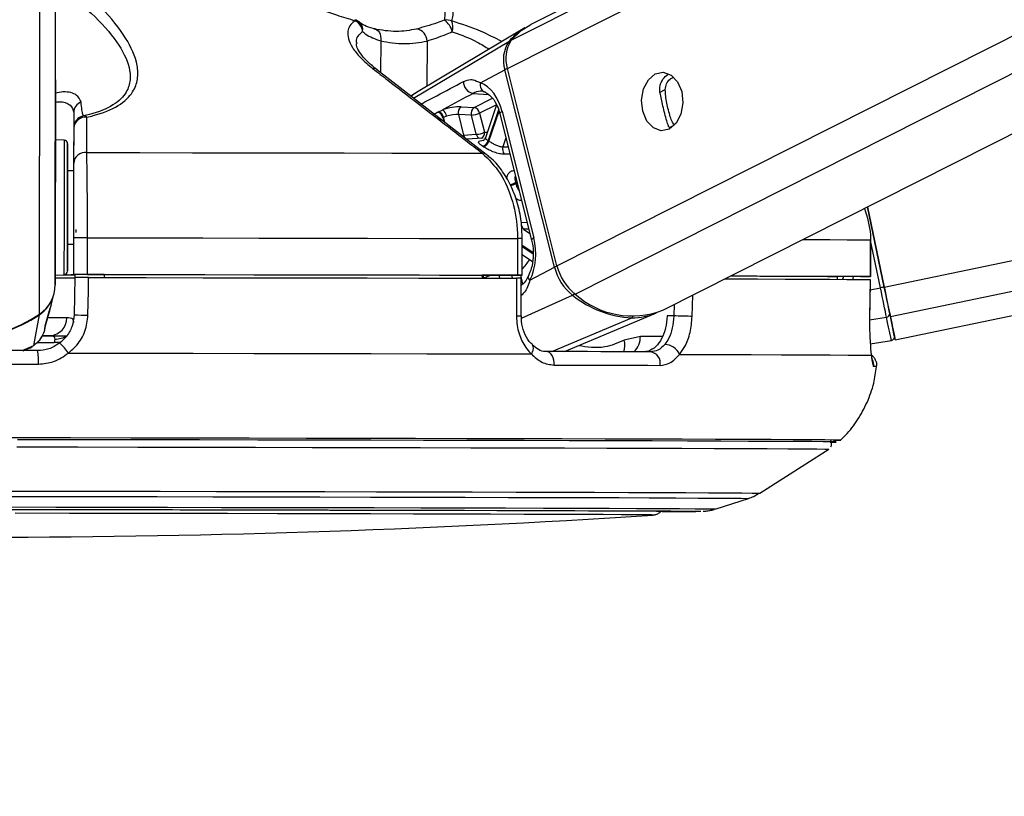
# Model space of a CAD drawing. Header units: millimetres. Extents: x 20 to 22981, y 40 to 19992.
# Tile 9 of 158: x 4059 to 4220, y 6363 to 6490. Entities that reach past the tile are written whole.
import ezdxf

# ---------------------------------------------------------------- set-up
doc = ezdxf.new("R2010")
doc.units = ezdxf.units.MM
doc.header["$LTSCALE"] = 2
doc.layers.add('COMPONENT_GEOMETRY', color=7, linetype='Continuous')
doc.styles.add('SLDTEXTSTYLE0', font='TXT', dxfattribs={"width": 0.75})
doc.dimstyles.new('SLDDIMSTYLE0', dxfattribs={"dimtxt": 100, "dimasz": 6.604, "dimexe": 0, "dimexo": 0.0625, "dimgap": 25, "dimtad": 0, "dimtih": 1, "dimtoh": 1, "dimdec": 0, "dimrnd": 1e-09, "dimzin": 12, "dimdsep": 46, "dimtxsty": 'SLDTEXTSTYLE0', "dimsah": 1, "dimcen": 0.09, "dimadec": 0, "dimazin": 3, "dimtfac": 1, "dimtdec": 0, "dimtofl": 0, "dimtmove": 0, "dimatfit": 3, "dimfxl": 1, "dimfrac": 2, "dimtolj": 1, "dimtzin": 12, "dimarcsym": 0})

# ---------------------------------------------------------------- blocks, each defined once
blk = doc.blocks.new('_D_4')
at = {"layer": 'COMPONENT_GEOMETRY', "color": 7}
for p, q in [((6638.52, 7959.49), (995.17, 7959.49)), ((1001.52, 7959.49), (1001.52, 5203.33)), ((801.45, 5183.02), (770.98, 5183.02)), ((770.98, 5183.02), (770.98, 5024.27)), ((1201.59, 5183.02), (1232.06, 5183.02)), ((1232.06, 5183.02), (1232.06, 5024.27)), ((770.98, 5024.27), (801.45, 5024.27)), ((1232.06, 5024.27), (1201.59, 5024.27)), ((1001.52, 2118.49), (1001.52, 4874.65)), ((6578.75, 2118.49), (995.17, 2118.49))]:
    blk.add_line(p, q, dxfattribs=at)
for points in [[(1001.52, 7959.49), (1000.51, 7952.89), (1002.54, 7952.89)], [(1001.52, 2118.49), (1002.54, 2125.1), (1000.51, 2125.1)]]:
    blk.add_solid(points, dxfattribs=at)
at = {"layer": 'COMPONENT_GEOMETRY', "color": 7, "char_height": 100, "attachment_point": 1, "style": 'SLDTEXTSTYLE0'}
for s, insert in [('9\'6.98"', (801.45, 5153.18)), ('2921mm', (728.74, 5003.56))]:
    blk.add_mtext(s, dxfattribs=dict(at, insert=insert))

msp = doc.modelspace()

# ---------------------------------------------------------------- linework, layer by layer
at = {"color": 8, "linetype": 'Continuous', "lineweight": 25}
for p, q in [((4139.02, 6481.98), (4397.52, 6612.47)), ((4139.67, 6486.62), (4388.99, 6612.47)), ((4147.15, 6449.63), (4469.73, 6612.47)), ((4150.13, 6444.99), (4481.91, 6612.47)), ((4200.79, 6446.15), (5001.51, 6612.47)), ((4201.8, 6441.33), (5025.73, 6612.47)), ((4064.91, 6446.52), (4065.12, 6602.96)), ((4062.33, 6441.7), (4062.52, 6587.81)), ((4118.26, 6486.5), (4118.25, 6481.28)), ((4123.64, 6477.1), (4139.27, 6486.38)), ((4125.85, 6486.48), (4125.84, 6479.07)), ((4163.98, 6478.06), (4164.91, 6478.54)), ((4124.42, 6478.21), (4123.22, 6477.42)), ((4133.4, 6477.9), (4135.92, 6477.72)), ((4133.58, 6475.6), (4136.58, 6477.12)), ((4137.23, 6476.05), (4134.48, 6474.66)), ((4137.58, 6475.2), (4135.89, 6470.17)), ((4127.79, 6473.73), (4127.58, 6473.75)), ((4128.44, 6473.9), (4128.6, 6473.25)), ((4128.77, 6473.11), (4128.56, 6473.96)), ((4136.01, 6470.09), (4137.65, 6474.99)), ((4165.61, 6472.3), (4166.38, 6472.69)), ((4138.79, 6470.6), (4138.3, 6469.14)), ((4138.3, 6469.14), (4139.16, 6469.15)), ((4140.6, 6463.4), (4140.36, 6463.28)), ((4140.41, 6463.1), (4140.65, 6463.23)), ((4141.31, 6456.74), (4142.27, 6456.77)), ((4142.55, 6455.66), (4141.69, 6455.63)), ((4141.69, 6455.63), (4142.73, 6454.93)), ((4141.46, 6452.78), (4143.23, 6451.6)), ((4143.22, 6451.81), (4141.47, 6452.99)), ((4200.18, 6446.02), (4198.56, 6453.81)), ((4137.62, 6448.09), (4137.74, 6447.6)), ((4139.86, 6447.59), (4139.74, 6448.09)), ((4141.16, 6448.09), (4141.52, 6446.63)), ((4194.12, 6447.88), (4193.93, 6447.41)), ((4198.49, 6445.67), (4200.18, 6446.02)), ((4141.34, 6441.03), (4149.72, 6444.81)), ((4169.31, 6441.34), (4169.4, 6444.84)), ((4166.35, 6443.3), (4166.31, 6441.41)), ((4198.4, 6440.77), (4201.17, 6441.23)), ((4146.31, 6435.57), (4159.41, 6441.11)), ((4164.44, 6438.07), (4160.82, 6438.07)), ((4059.48, 6435.74), (4061.38, 6436.57)), ((4060.71, 6436.21), (4061.38, 6436.57)), ((4061.96, 6437.04), (4064.76, 6437.04)), ((4193.68, 6421.05), (4193.67, 6421.05))]:
    msp.add_line(p, q, dxfattribs=at)
at = {"color": 7, "linetype": 'Continuous', "lineweight": 25}
for p, q in [((4387.09, 6612.47), (4142.88, 6489.2)), ((4164.5, 6442.36), (4501.49, 6612.47)), ((4202.59, 6437.49), (5045, 6612.47)), ((4064.95, 6480.13), (4065.12, 6602.96)), ((4141.89, 6488.63), (4124.42, 6478.22)), ((4135.53, 6467.87), (4117.59, 6481.79)), ((4134.6, 6479.62), (4138.62, 6481.77)), ((4146.75, 6449.42), (4138.62, 6481.77)), ((4147.15, 6449.63), (4139.02, 6481.98)), ((4064.95, 6480.13), (4064.91, 6446.52)), ((4127.72, 6474.9), (4128.42, 6475.21)), ((4131.43, 6475.7), (4133.58, 6475.6)), ((4137.24, 6476.04), (4135.41, 6470.61)), ((4067.94, 6474.75), (4067.93, 6465.2)), ((4129.05, 6474.15), (4128.56, 6473.96)), ((4131, 6474.42), (4131.85, 6471.04)), ((4133.15, 6474.32), (4131, 6474.42)), ((4133.93, 6471.2), (4133.15, 6474.32)), ((4134.48, 6474.66), (4135.27, 6471.53)), ((4137.8, 6474.56), (4143, 6453.85)), ((4138.16, 6474.93), (4143.37, 6454.21)), ((4067.94, 6472.25), (4067.93, 6466.46)), ((4066.37, 6470.23), (4064.94, 6470.31)), ((4131.85, 6471.04), (4133.93, 6471.2)), ((4135.05, 6470.58), (4132.3, 6470.38)), ((4067.93, 6465.2), (4066.93, 6465.2)), ((4067.93, 6465.2), (4067.93, 6465.2)), ((4200.79, 6446.15), (4198.06, 6459.31)), ((4198.06, 6459.31), (4200.79, 6446.15)), ((4067.92, 6454.23), (4067.91, 6448.23)), ((4070.18, 6448.23), (4070.19, 6454.23)), ((4140.68, 6454.09), (4140.67, 6448.09)), ((4141.46, 6448.09), (4141.47, 6454.09)), ((4066.92, 6453.2), (4067.92, 6453.2)), ((4198.54, 6453.88), (4198.53, 6447.88)), ((4198.56, 6453.88), (4198.54, 6453.88)), ((4198.55, 6447.88), (4198.56, 6453.88)), ((4141.46, 6451.47), (4143.14, 6450.34)), ((4142.73, 6447.27), (4146.75, 6449.42)), ((4064.91, 6448.1), (4066.34, 6448.17)), ((4067.91, 6448.21), (4067.91, 6448.23)), ((4072.91, 6448.2), (4067.91, 6448.21)), ((4067.91, 6448.21), (4067.91, 6448.19)), ((4067.91, 6448.21), (4067.91, 6448.18)), ((4067.91, 6448.19), (4068.13, 6448.19)), ((4067.91, 6448.18), (4067.91, 6448.19)), ((4068.12, 6447.73), (4068, 6441.62)), ((4068.13, 6448.21), (4068.12, 6447.71)), ((4072.91, 6448.21), (4072.91, 6447.72)), ((4134.88, 6448.1), (4134.87, 6447.6)), ((4140.87, 6448.09), (4134.88, 6448.09)), ((4141.29, 6441.45), (4141.29, 6447.59)), ((4193.07, 6447.89), (4193.06, 6447.42)), ((4196.55, 6447.88), (4193.07, 6447.88)), ((4198.42, 6441.21), (4198.52, 6447.38)), ((4198.49, 6447.38), (4198.5, 6447.38)), ((4064.24, 6443.26), (4064.68, 6444.93)), ((4064.24, 6443.26), (4064.05, 6442.57)), ((4061.38, 6436.57), (4062.31, 6441.6)), ((4063.28, 6439.77), (4064.07, 6442.68)), ((4141.29, 6441.45), (4141.29, 6441.45)), ((4148.37, 6435.57), (4163.45, 6441.9)), ((4166.31, 6441.41), (4165.21, 6441.41)), ((4198.4, 6441.21), (4198.42, 6441.21)), ((4063.23, 6439.59), (4063.29, 6439.77)), ((4063.31, 6439.84), (4063.33, 6439.89)), ((4064.09, 6438.18), (4062.72, 6438.18)), ((4063.15, 6439.11), (4063.24, 6439.49)), ((4160.82, 6438.07), (4158.19, 6437.43)), ((4060.74, 6436.15), (4061.12, 6436.43)), ((4064.83, 6437.63), (4064.76, 6437.04)), ((4143.12, 6436.65), (4143.09, 6436.67)), ((4198.51, 6436.87), (4201.96, 6437.4)), ((4059.67, 6435.72), (4060.72, 6436.19)), ((4180.4, 6412.37), (4191.71, 6419.58)), ((4173.23, 6409.78), (4178.56, 6411.5))]:
    msp.add_line(p, q, dxfattribs=at)
at = {"color": 8, "linetype": 'Continuous', "lineweight": 25, "flags": 128}
for points in [[(4114.03, 6489.98), (4114.04, 6489.97), (4114.06, 6489.95), (4114.07, 6489.91), (4114.07, 6489.87), (4114.07, 6489.81)], [(4138.16, 6474.93), (4138, 6474.83), (4137.88, 6474.74), (4137.81, 6474.65), (4137.8, 6474.58), (4137.8, 6474.56)], [(4066.37, 6470.23), (4066.37, 6470.22), (4066.37, 6469.69), (4066.37, 6468.44), (4066.37, 6466.57), (4066.36, 6464.19), (4066.36, 6461.47)], [(4135.27, 6471.53), (4135.6, 6471.57), (4135.74, 6471.58)], [(4066.36, 6461.47), (4066.35, 6458.6), (4066.35, 6455.77), (4066.35, 6453.18), (4066.34, 6450.99), (4066.34, 6449.37), (4066.34, 6448.41), (4066.34, 6448.17)], [(4143.37, 6454.21), (4143.21, 6454.11), (4143.09, 6454.02), (4143.02, 6453.93), (4143, 6453.86), (4143, 6453.85)], [(4187.45, 6453.95), (4188.5, 6453.94), (4191.9, 6453.93), (4194.72, 6453.91), (4196.93, 6453.9), (4198.54, 6453.88)], [(4142.73, 6447.27), (4142.59, 6447.45), (4142.5, 6447.63), (4142.45, 6447.79), (4142.46, 6447.94), (4142.48, 6448.01)], [(4062.29, 6441.68), (4062.31, 6441.63), (4062.31, 6441.6)], [(4066.79, 6441.12), (4065.91, 6441.12), (4064.81, 6441.12), (4063.68, 6441.12)], [(4065.85, 6437.14), (4065.37, 6437.05), (4064.76, 6437.04)], [(4142.96, 6435.19), (4143.13, 6435.51), (4143.24, 6435.83), (4143.29, 6436.12), (4143.27, 6436.37), (4143.18, 6436.57), (4143.12, 6436.65)], [(4053.48, 6412.71), (4063.11, 6412.7), (4072.66, 6412.69), (4082.09, 6412.67), (4091.34, 6412.65), (4100.37, 6412.64), (4109.12, 6412.62), (4117.55, 6412.6), (4125.61, 6412.58), (4133.25, 6412.57), (4140.44, 6412.55), (4147.14, 6412.53), (4153.3, 6412.51), (4158.9, 6412.49), (4163.9, 6412.48), (4168.28, 6412.46), (4172.01, 6412.44), (4175.08, 6412.42), (4177.46, 6412.41), (4179.14, 6412.39), (4180.12, 6412.38), (4180.4, 6412.37)], [(4053.43, 6411.84), (4062.92, 6411.83), (4072.34, 6411.82), (4081.64, 6411.8), (4090.76, 6411.78), (4099.66, 6411.77), (4108.29, 6411.75), (4116.6, 6411.73), (4124.54, 6411.72), (4132.08, 6411.7), (4139.17, 6411.68), (4145.77, 6411.66), (4151.84, 6411.64), (4157.36, 6411.63), (4162.29, 6411.61), (4166.61, 6411.59), (4170.29, 6411.57), (4173.31, 6411.56), (4175.66, 6411.54), (4177.32, 6411.53), (4178.29, 6411.51), (4178.56, 6411.5)], [(4055.69, 6410.1), (4065, 6410.09), (4074.21, 6410.07), (4083.29, 6410.06), (4092.18, 6410.04), (4100.82, 6410.03), (4109.17, 6410.01), (4117.18, 6409.99), (4124.81, 6409.98), (4132, 6409.96), (4138.73, 6409.94), (4144.95, 6409.92), (4150.62, 6409.9), (4155.72, 6409.89), (4160.2, 6409.87), (4164.06, 6409.85), (4167.26, 6409.84), (4169.79, 6409.82), (4171.64, 6409.81), (4172.78, 6409.79), (4173.22, 6409.78), (4173.23, 6409.78)], [(4170.75, 6409.39), (4170.74, 6409.39), (4170.71, 6409.39)]]:
    msp.add_lwpolyline(points, dxfattribs=at)
at = {"color": 7, "linetype": 'Continuous', "lineweight": 25, "flags": 128}
for points in [[(4117.16, 6488.47), (4117.42, 6488.44), (4117.65, 6488.33), (4117.87, 6488.14), (4118.04, 6487.9), (4118.17, 6487.6), (4118.25, 6487.26), (4118.28, 6486.89), (4118.26, 6486.5)], [(4139.67, 6486.62), (4141.29, 6488.19), (4142.88, 6489.2)], [(4163.27, 6481.09), (4164.58, 6481.37), (4165.87, 6480.91), (4166.93, 6479.79), (4167.61, 6478.19), (4167.8, 6476.33), (4167.47, 6474.52), (4166.68, 6473.01), (4165.54, 6472.05), (4164.23, 6471.78), (4162.95, 6472.23), (4161.89, 6473.35), (4161.21, 6474.96), (4161.02, 6476.81), (4161.34, 6478.63), (4162.13, 6480.13), (4163.27, 6481.09)], [(4064.94, 6474.61), (4064.94, 6474.63), (4064.94, 6473.94), (4064.94, 6472.63), (4064.94, 6470.91), (4064.94, 6469.03), (4064.93, 6467.29), (4064.93, 6465.96), (4064.93, 6465.22), (4064.93, 6465.2), (4064.93, 6465.9), (4064.93, 6467.21), (4064.94, 6468.93), (4064.94, 6470.8), (4064.94, 6472.54), (4064.94, 6473.88), (4064.94, 6474.61)], [(4127.6, 6474.83), (4127.63, 6474.85), (4127.72, 6474.9)], [(4128.56, 6473.96), (4128.47, 6473.91), (4128.44, 6473.9)], [(4066.93, 6461.35), (4066.93, 6463.92), (4066.93, 6466.17), (4066.94, 6467.94), (4066.94, 6469.12), (4066.94, 6469.62), (4066.94, 6469.41), (4066.94, 6468.51), (4066.93, 6466.97), (4066.93, 6465.2)], [(4070.07, 6468.21), (4078.8, 6468.2), (4087.42, 6468.18), (4095.89, 6468.17), (4104.18, 6468.15), (4112.26, 6468.14), (4120.09, 6468.12), (4127.65, 6468.11), (4134.91, 6468.09)], [(4066.93, 6465.2), (4066.93, 6465.53), (4066.93, 6465.8), (4066.93, 6465.35), (4066.93, 6464.24), (4066.93, 6462.59), (4066.93, 6460.56)], [(4066.92, 6453.2), (4066.91, 6452.24), (4066.91, 6450.47), (4066.91, 6449.29), (4066.91, 6448.79), (4066.91, 6449), (4066.91, 6449.9), (4066.91, 6451.44), (4066.92, 6453.5), (4066.92, 6455.96), (4066.92, 6458.64), (4066.93, 6461.35)], [(4066.93, 6460.56), (4066.92, 6458.39), (4066.92, 6456.31), (4066.92, 6454.54), (4066.92, 6453.28), (4066.91, 6452.65), (4066.92, 6452.74), (4066.92, 6453.2)], [(4068.27, 6455.61), (4068.27, 6455.61), (4068.27, 6455.6), (4068.27, 6455.57), (4068.26, 6455.52), (4068.26, 6455.46), (4068.26, 6455.39), (4068.26, 6455.31), (4068.26, 6455.22), (4068.26, 6455.12)], [(4070.19, 6454.23), (4079.69, 6454.21), (4089.08, 6454.2), (4098.3, 6454.18), (4107.32, 6454.16), (4116.1, 6454.15), (4124.61, 6454.13), (4132.82, 6454.11), (4140.68, 6454.09)], [(4066.21, 6448.17), (4067.61, 6448.17), (4068.13, 6448.17)], [(4070.18, 6448.23), (4079.69, 6448.21), (4089.07, 6448.2), (4098.29, 6448.18), (4107.31, 6448.16), (4116.1, 6448.15), (4124.61, 6448.13), (4132.81, 6448.11), (4140.67, 6448.09)], [(4070.27, 6441.55), (4070.35, 6445.55), (4070.39, 6447.73)], [(4070.39, 6447.73), (4079.84, 6447.71), (4089.17, 6447.69), (4098.34, 6447.68), (4107.31, 6447.66), (4116.05, 6447.65), (4124.51, 6447.63), (4132.67, 6447.61), (4140.5, 6447.59)], [(4072.91, 6448.21), (4081.22, 6448.2), (4089.42, 6448.19), (4097.49, 6448.17), (4105.4, 6448.16), (4113.12, 6448.14), (4120.62, 6448.13), (4127.88, 6448.11), (4134.88, 6448.1)], [(4140.5, 6447.59), (4140.5, 6443.59), (4140.5, 6441.42)], [(4140.67, 6448.09), (4140.98, 6448.09), (4141.22, 6448.09), (4141.38, 6448.09), (4141.45, 6448.09), (4141.44, 6448.09), (4141.33, 6448.09), (4141.14, 6448.09), (4140.87, 6448.09)], [(4175.63, 6447.98), (4176.5, 6447.98), (4180.41, 6447.96), (4183.87, 6447.95), (4186.88, 6447.93), (4189.42, 6447.92), (4191.49, 6447.9), (4193.07, 6447.89)], [(4175.65, 6447.99), (4179.99, 6447.98), (4184.52, 6447.96), (4188.49, 6447.94), (4191.89, 6447.93), (4194.71, 6447.91), (4196.92, 6447.9), (4198.53, 6447.88)], [(4198.53, 6447.88), (4198.55, 6447.88), (4198.47, 6447.88), (4198.3, 6447.88), (4198.06, 6447.88), (4197.75, 6447.88), (4197.38, 6447.88), (4196.97, 6447.88), (4196.55, 6447.88)], [(4174.67, 6447.5), (4175.01, 6447.5), (4180.04, 6447.48), (4184.54, 6447.46), (4188.49, 6447.44), (4191.87, 6447.43), (4194.68, 6447.41), (4196.89, 6447.4), (4198.5, 6447.38)], [(4198.5, 6447.38), (4198.44, 6443.38), (4198.4, 6441.21)], [(4201.17, 6441.23), (4201.08, 6441.66), (4200.98, 6442.16), (4200.86, 6442.72), (4200.74, 6443.32), (4200.61, 6443.96), (4200.47, 6444.63), (4200.32, 6445.32), (4200.18, 6446.02)], [(4201.8, 6441.33), (4201.71, 6441.77), (4201.6, 6442.27), (4201.49, 6442.83), (4201.36, 6443.43), (4201.23, 6444.08), (4201.09, 6444.75), (4200.94, 6445.45), (4200.79, 6446.15)], [(4200.79, 6446.15), (4200.93, 6445.52), (4201.05, 6444.9), (4201.18, 6444.3), (4201.3, 6443.72), (4201.41, 6443.18), (4201.52, 6442.68), (4201.61, 6442.23), (4201.69, 6441.84)], [(4169.31, 6441.34), (4169.02, 6441.35), (4168.67, 6441.36), (4168.28, 6441.37), (4167.86, 6441.38), (4167.43, 6441.39), (4167.02, 6441.4), (4166.64, 6441.41), (4166.31, 6441.41)], [(4201.96, 6437.4), (4201.95, 6437.46), (4201.91, 6437.65), (4201.85, 6437.95), (4201.76, 6438.38), (4201.65, 6438.92), (4201.51, 6439.58), (4201.35, 6440.35), (4201.17, 6441.23)], [(4201.69, 6441.84), (4201.87, 6440.99), (4202.02, 6440.24), (4202.15, 6439.6), (4202.26, 6439.07), (4202.35, 6438.65), (4202.41, 6438.35), (4202.45, 6438.17), (4202.46, 6438.11)], [(4202.46, 6438.1), (4202.54, 6437.73), (4202.59, 6437.49), (4202.54, 6437.74), (4202.39, 6438.48), (4202.14, 6439.68), (4201.8, 6441.33)], [(4062.83, 6438.17), (4064.87, 6438.17), (4066.86, 6438.17)], [(4062, 6435.73), (4058.97, 6435.74), (4055.95, 6435.74), (4052.92, 6435.75), (4049.89, 6435.75), (4046.86, 6435.76), (4043.84, 6435.76), (4040.81, 6435.76), (4037.79, 6435.77)], [(4067.07, 6435.33), (4077.35, 6435.31), (4087.5, 6435.3), (4097.47, 6435.28), (4107.21, 6435.26), (4116.67, 6435.24), (4125.82, 6435.22), (4134.59, 6435.21), (4142.96, 6435.19)], [(4146.69, 6433.36), (4146.69, 6433.78), (4146.64, 6434.19), (4146.53, 6434.57), (4146.37, 6434.91), (4146.17, 6435.19), (4145.94, 6435.4), (4145.68, 6435.53), (4145.41, 6435.58)], [(4162.53, 6435.53), (4160.54, 6435.54), (4158.51, 6435.54), (4156.44, 6435.55), (4154.32, 6435.55), (4152.15, 6435.56), (4149.95, 6435.56), (4147.7, 6435.57), (4145.41, 6435.58)], [(4167.25, 6435.12), (4173.43, 6435.1), (4179.01, 6435.08), (4183.96, 6435.06), (4188.27, 6435.04), (4191.92, 6435.03), (4194.88, 6435.01), (4197.14, 6434.99), (4198.69, 6434.98)], [(4037.62, 6433.55), (4040.68, 6433.55), (4043.75, 6433.55), (4046.82, 6433.54), (4049.89, 6433.54), (4052.96, 6433.53), (4056.03, 6433.53), (4059.09, 6433.53), (4062.16, 6433.52)], [(4146.69, 6433.36), (4149.01, 6433.35), (4151.29, 6433.35), (4153.53, 6433.34), (4155.72, 6433.34), (4157.87, 6433.33), (4159.97, 6433.32), (4162.03, 6433.32), (4164.04, 6433.31)], [(4193.67, 6421.05), (4193.48, 6421.06), (4192.61, 6421.07), (4191.04, 6421.09), (4188.78, 6421.1), (4185.85, 6421.12), (4182.25, 6421.14), (4178.01, 6421.16), (4173.14, 6421.17), (4167.67, 6421.19), (4161.63, 6421.21), (4155.05, 6421.23), (4147.95, 6421.25), (4140.37, 6421.27), (4132.36, 6421.29), (4123.94, 6421.31), (4115.16, 6421.32), (4106.06, 6421.34), (4096.69, 6421.36), (4087.09, 6421.38), (4077.31, 6421.39), (4067.4, 6421.41), (4057.4, 6421.42)], [(4191.94, 6420.74), (4192.66, 6420.75), (4192.75, 6420.77), (4192.13, 6420.78), (4190.79, 6420.8), (4188.76, 6420.81), (4186.03, 6420.83), (4182.63, 6420.85), (4178.57, 6420.86), (4173.86, 6420.88), (4168.54, 6420.9), (4162.62, 6420.92), (4156.14, 6420.94), (4149.14, 6420.96), (4141.64, 6420.98), (4133.68, 6421), (4125.3, 6421.01), (4116.55, 6421.03), (4107.47, 6421.05), (4098.1, 6421.07), (4088.49, 6421.09), (4078.68, 6421.1), (4068.74, 6421.12), (4058.7, 6421.13)], [(4191.93, 6420.74), (4192.04, 6420.74), (4192.84, 6420.75), (4192.93, 6420.77), (4192.31, 6420.78), (4190.97, 6420.8), (4188.94, 6420.81), (4186.21, 6420.83), (4182.8, 6420.85), (4178.73, 6420.86), (4174.02, 6420.88), (4168.69, 6420.9), (4162.76, 6420.92), (4156.28, 6420.94), (4149.26, 6420.96), (4141.75, 6420.98), (4133.78, 6421), (4125.4, 6421.01), (4116.64, 6421.03), (4107.54, 6421.05), (4098.16, 6421.07), (4088.54, 6421.09), (4078.72, 6421.1), (4068.76, 6421.12), (4058.71, 6421.13)], [(4058.63, 6419.95), (4068.59, 6419.94), (4078.46, 6419.92), (4088.19, 6419.91), (4097.73, 6419.89), (4107.03, 6419.87), (4116.04, 6419.85), (4124.73, 6419.84), (4133.04, 6419.82), (4140.94, 6419.8), (4148.38, 6419.78), (4155.34, 6419.76), (4161.77, 6419.74), (4167.64, 6419.72), (4172.92, 6419.7), (4177.59, 6419.69), (4181.62, 6419.67), (4185, 6419.65), (4187.71, 6419.63), (4189.73, 6419.62), (4191.05, 6419.6), (4191.66, 6419.59), (4191.71, 6419.58)], [(4056.8, 6409.71), (4066.02, 6409.69), (4075.14, 6409.68), (4084.12, 6409.66), (4092.9, 6409.65), (4101.42, 6409.63), (4109.64, 6409.61), (4117.51, 6409.6), (4124.98, 6409.58), (4132.01, 6409.56), (4138.56, 6409.54), (4144.59, 6409.53), (4150.06, 6409.51), (4154.94, 6409.49), (4159.21, 6409.48), (4162.84, 6409.46), (4165.8, 6409.44), (4168.08, 6409.43), (4169.67, 6409.41), (4170.56, 6409.4), (4170.75, 6409.39)], [(4162.85, 6408.77), (4162.86, 6408.77), (4162.64, 6408.79), (4161.71, 6408.8), (4160.07, 6408.81), (4157.73, 6408.83), (4154.71, 6408.84), (4151.03, 6408.86), (4146.71, 6408.88), (4141.78, 6408.89), (4136.27, 6408.91), (4130.21, 6408.93), (4123.64, 6408.94), (4116.61, 6408.96), (4109.15, 6408.98), (4101.32, 6408.99), (4093.16, 6409.01), (4084.73, 6409.03), (4076.08, 6409.04), (4067.26, 6409.05), (4058.34, 6409.07)], [(4058.88, 6409.7), (4067.85, 6409.68), (4076.7, 6409.67), (4085.39, 6409.65), (4093.87, 6409.64), (4102.07, 6409.62), (4109.94, 6409.6), (4117.45, 6409.59), (4124.54, 6409.57), (4131.17, 6409.55), (4137.3, 6409.54), (4142.89, 6409.52), (4147.91, 6409.5), (4152.32, 6409.49), (4156.1, 6409.47), (4159.23, 6409.45), (4161.68, 6409.44), (4163.44, 6409.42), (4164.5, 6409.41), (4164.86, 6409.4), (4164.5, 6409.39), (4164.5, 6409.39)]]:
    msp.add_lwpolyline(points, dxfattribs=at)
at = {"color": 7, "linetype": 'Continuous', "lineweight": 25}
for centre, radius, start, end in [((4113.46, 6488.06), 2, 49.1592, 73.5582), ((4113.1, 6487.83), 2.21, 6.027, 63.8671), ((4129.1, 6487.87), 2.07, 66.5136, 101.7952), ((4127.11, 6487.44), 2.92, 11.5331, 57.4979), ((4127.5, 6488.83), 2.59, 341.7057, 21.166), ((4123.83, 6486.45), 2.03, 0.8121, 81.2208), ((4147.07, 6479.98), 10.09, 120.9416, 140.6311), ((4143.64, 6483.41), 5.28, 145.8232, 198.1191), ((4144.06, 6483.63), 5.31, 145.8232, 198.1191), ((4133.77, 6479.8), 1.94, 178.5099, 258.9963), ((4135.75, 6479.26), 1.2, 162.4008, 256.1739), ((4069.85, 6474.72), 1.91, 111.844, 179.2267), ((4127.49, 6473.93), 1.58, 8.0633, 54.0109), ((4132.16, 6474.74), 1.21, 127.4712, 195.3568), ((4134.31, 6474.64), 1.21, 127.4712, 195.3568), ((4133.31, 6474.44), 1.19, 10.5056, 77.2701), ((4069.94, 6472.25), 2, 101.2791, 179.9087), ((4069.85, 6472.11), 1.91, 82.5902, 175.612), ((4069.59, 6473.5), 0.709, 44.701, 93.19), ((4127.23, 6473.66), 1.23, 11.0882, 72.6396), ((4127.36, 6473.72), 1.23, 11.0655, 72.8389), ((4132.97, 6477.87), 3.55, 272.8605, 295.2293), ((4066.34, 6469.63), 0.6, 359.923, 86.923), ((4133.76, 6474.74), 3.55, 272.8605, 295.2293), ((4134.67, 6470.51), 1.27, 281.5477, 344.4829), ((4131.57, 6463.61), 7.86, 55.6457, 56.6751), ((4130.96, 6463.24), 7.22, 55.6457, 56.6751), ((4134.78, 6470.46), 1.28, 281.3914, 343.6705), ((4139.6, 6468.73), 1.36, 162.4492, 215.8109), ((4069.84, 6466.32), 1.91, 82.868, 175.6244), ((4125.02, 6459.33), 15.84, 13.7793, 14.4245), ((4142.5, 6456.53), 1.21, 170.2643, 228.2861), ((4068.98, 6014.51), 439.72, 89.8423, 90.1381), ((4154.97, 6451.45), 8.47, 193.8257, 231.6289), ((4155.42, 6451.67), 8.52, 193.8257, 231.6289), ((4065.7, 6826.96), 379.29, 269.875, 270.3647), ((4066.31, 6448.77), 0.6, 272.923, 359.923), ((4066.61, 6588.48), 140.3, 269.9058, 270.5305), ((4068.97, 6008.51), 439.72, 89.8423, 90.1381), ((4059.07, 6446.55), 5.84, 303.9398, 359.7303), ((4225.12, 6326.72), 121.89, 101.5141, 101.8108), ((4059.04, 6446.44), 5.84, 304.0418, 345.0705), ((4160.16, 6457.65), 16.55, 230.8951, 267.4201), ((4159.45, 6455.33), 13.91, 227.9617, 291.2824), ((4049.92, 6460.03), 22.13, 235.7557, 304.0903), ((4049.94, 6459.85), 22.05, 269.8729, 304.1194), ((4063.94, 6441.03), 2.85, 272.9666, 1.8414), ((4070.46, 6484.22), 42.67, 266.704, 269.7555), ((4159.51, 6451.4), 10.28, 269.4316, 292.4884), ((4201.13, 6441.79), 0.56, 274.0772, 5.1688), ((4201.87, 6437.99), 0.6, 278.734, 11.734), ((4061.24, 6431.61), 6.92, 32.487, 50.5386), ((4164.71, 6433.96), 2.79, 24.5606, 87.5796), ((4055.08, 6434.12), 7.1, 355.1398, 13.1255), ((4162.21, 6433.69), 1.87, 348.3376, 80.3037), ((4192.7, 6440.5), 19.47, 269.2856, 272.8908), ((4052.13, 8098.71), 1693.56, 266.09752, 273.74842), ((4165.02, 6823.91), 414.56, 269.9156, 270.7846), ((4165.07, 6813.48), 404.13, 269.9095, 270.7996)]:
    msp.add_arc(centre, radius, start, end, dxfattribs=at)
at = {"color": 8, "linetype": 'Continuous', "lineweight": 25}
for centre, radius, start, end in [((4113.66, 6488.34), 1.66, 350.2128, 47.9775), ((4139.48, 6486), 0.431, 83.4825, 118.9245), ((4117.06, 6481.09), 0.905, 53.0682, 98.0761), ((4139.48, 6480.05), 1.93, 103.3355, 116.4357), ((4132.71, 6471.21), 0.874, 191.3871, 250.4859), ((4134.78, 6471.36), 0.864, 191.2199, 252.4099), ((4134.4, 6471.36), 0.885, 295.2575, 11.1449), ((4135.02, 6467.2), 0.894, 52.1687, 97.0028), ((4138.85, 6466.43), 3.5, 279.9705, 295.697), ((4138.9, 6466.39), 3.62, 280.2492, 294.6529), ((4140.7, 6363.1), 90.99, 89.5169, 90.0142), ((4133.39, 6456.57), 11, 317.1326, 327.4734), ((4147.61, 6447.7), 1.93, 103.329, 116.4353), ((4133.62, 6447.16), 1.49, 17.0574, 32.135), ((4133.75, 6447.21), 1.49, 14.6199, 36.3437), ((4149.28, 6445.67), 0.966, 297.0647, 321.6255), ((4140.69, 6446.19), 4.78, 267.7696, 277.2742), ((4159.22, 6441.52), 0.448, 294.8365, 330.2419), ((4065, 6440.76), 3.13, 266.9631, 306.2372), ((4157.53, 6437.95), 3.29, 312.9666, 2.0773), ((4155.33, 6436.64), 2.97, 338.3275, 15.4695), ((4197.06, 6433.37), 2.01, 353.7235, 24.4343), ((4199.16, 6429), 4.15, 84.5636, 91.5237)]:
    msp.add_arc(centre, radius, start, end, dxfattribs=at)
at = {"color": 7, "linetype": 'Continuous', "lineweight": 25}
for centre, major_axis, ratio, start_param, end_param in [((4133.52, 6472.45), (-0.15, 7.38), 0.67204, 5.041986, 6.032652), ((4129.67, 6474.75), (2.74, 0.58), 0.275806, 0.817832, 1.987525), ((4129.87, 6473.81), (1.77, 0.33), 0.295802, 0.82501, 1.994704), ((4138.72, 6451.73), (-0.15, 7.38), 0.67204, 4.051321, 5.041986)]:
    msp.add_ellipse(centre, major_axis=major_axis, ratio=ratio, start_param=start_param, end_param=end_param, dxfattribs=at)
at = {"color": 8, "linetype": 'Continuous', "lineweight": 25}
for centre, major_axis, ratio, start_param, end_param in [((4129.75, 6473.75), (1.77, 0.33), 0.295802, 2.81091, 3.159182), ((4188.71, 6449.95), (4.84, 5.57), 0.999929, 5.076218, 5.144127)]:
    msp.add_ellipse(centre, major_axis=major_axis, ratio=ratio, start_param=start_param, end_param=end_param, dxfattribs=at)
at = {"color": 7, "linetype": 'Continuous', "lineweight": 25}
for points, knots in [([(4070.09, 6474), (4070.45, 6474.08), (4072.43, 6474.54), (4075.49, 6475.79), (4077.71, 6477.95), (4078.52, 6480.23), (4078.41, 6483.19), (4076.62, 6487.14), (4072.73, 6491.95), (4069.01, 6495.07), (4067.13, 6496.65)], [0, 0, 0, 0, 0.024025, 0.134638, 0.244509, 0.33263, 0.423982, 0.601094, 0.798253, 1, 1, 1, 1]), ([(4096.11, 6496.6), (4097.29, 6496.08), (4099.66, 6495.05), (4103.34, 6493.55), (4107.13, 6492.1), (4110.73, 6490.83), (4113.06, 6490.12), (4114.07, 6489.81)], [0, 0, 0, 0, 0.206298, 0.413382, 0.623939, 0.836399, 1, 1, 1, 1]), ([(4125.74, 6496.22), (4126.5, 6495.27), (4128.03, 6493.35), (4128.91, 6491.23), (4128.72, 6490.18), (4128.67, 6489.9)], [0, 0, 0, 0, 0.414625, 0.838122, 1, 1, 1, 1]), ([(4129.92, 6489.77), (4130.01, 6490.08), (4130.33, 6491.15), (4129.67, 6493.41), (4128.26, 6495.47), (4127.55, 6496.51)], [0, 0, 0, 0, 0.163716, 0.575625, 1, 1, 1, 1]), ([(4114.07, 6489.81), (4114.01, 6489.77), (4113.35, 6489.34), (4112.56, 6488.03), (4113.2, 6485.86), (4114.86, 6483.72), (4116.25, 6482.56), (4116.94, 6481.98)], [0, 0, 0, 0, 0.024281, 0.282768, 0.612987, 0.806483, 1, 1, 1, 1]), ([(4117.38, 6488.46), (4117.26, 6488.48), (4116.56, 6488.63), (4115.6, 6489.01), (4114.9, 6489.42), (4114.78, 6489.57), (4114.78, 6489.57)], [0, 0, 0, 0, 0.088964, 0.5350959, 0.9979824, 1, 1, 1, 1]), ([(4128.67, 6489.9), (4128.29, 6489.75), (4126.61, 6489.15), (4125.21, 6488.75), (4124.14, 6488.45)], [0, 0, 0, 0, 0.231591, 1, 1, 1, 1]), ([(4115.3, 6488.06), (4115.46, 6487.91), (4116.16, 6487.25), (4117.35, 6486.83), (4118.26, 6486.5)], [0, 0, 0, 0, 0.231926, 1, 1, 1, 1]), ([(4124.14, 6488.45), (4123.04, 6488.25), (4120.81, 6487.85), (4118.39, 6488.26), (4117.16, 6488.47)], [0, 0, 0, 0, 0.492367, 1, 1, 1, 1]), ([(4125.85, 6486.48), (4126.83, 6486.8), (4128.11, 6487.22), (4129.61, 6487.87), (4129.96, 6488.02)], [0, 0, 0, 0, 0.768074, 1, 1, 1, 1]), ([(4118.26, 6486.5), (4119.56, 6486.28), (4122.19, 6485.84), (4124.62, 6486.26), (4125.85, 6486.48)], [0, 0, 0, 0, 0.492725, 1, 1, 1, 1]), ([(4117.63, 6481.82), (4117.14, 6482.21), (4116.04, 6483.09), (4114.96, 6484.37), (4114.35, 6485.43), (4114.27, 6485.95), (4114.29, 6486.01), (4114.29, 6486.01)], [0, 0, 0, 0, 0.220957, 0.486741, 0.741155, 0.989647, 1, 1, 1, 1]), ([(4116.94, 6481.98), (4117.77, 6481.34), (4121.91, 6478.15), (4127.9, 6473.52), (4133.06, 6469.53), (4134.91, 6468.09)], [0, 0, 0, 0, 0.138099, 0.690493, 1, 1, 1, 1]), ([(4131.84, 6479.85), (4132.23, 6480), (4132.75, 6480.2), (4133.66, 6480.12), (4134.19, 6479.84), (4134.6, 6479.62)], [0, 0, 0, 0, 0.417867, 0.554004, 1, 1, 1, 1]), ([(4164.06, 6477.98), (4164.03, 6478.39), (4163.97, 6479.2), (4164.5, 6480.24), (4165, 6480.87), (4165.35, 6480.98), (4165.35, 6480.98)], [0, 0, 0, 0, 0.329187, 0.657873, 0.996423, 1, 1, 1, 1]), ([(4164.91, 6478.54), (4164.96, 6478.86), (4165.04, 6479.52), (4165.57, 6480.24), (4166.05, 6480.44), (4166.23, 6480.53)], [0, 0, 0, 0, 0.3756584, 0.7508295, 1, 1, 1, 1]), ([(4135.46, 6478.1), (4135.16, 6478.18), (4134.47, 6478.37), (4133.79, 6478.07), (4133.4, 6477.9)], [0, 0, 0, 0, 0.429774, 1, 1, 1, 1]), ([(4166.38, 6472.69), (4166.24, 6472.9), (4165.99, 6473.29), (4165.65, 6474.3), (4165.34, 6475.44), (4165.1, 6476.62), (4164.94, 6477.67), (4164.92, 6478.26), (4164.91, 6478.54)], [0, 0, 0, 0, 0.204636, 0.376335, 0.548834, 0.703363, 0.864285, 1, 1, 1, 1]), ([(4124.25, 6478.11), (4124.17, 6478.07), (4123.81, 6477.88), (4123.48, 6477.62), (4123.22, 6477.42)], [0, 0, 0, 0, 0.207318, 1, 1, 1, 1]), ([(4133.4, 6477.9), (4131.8, 6477.04), (4130.14, 6476.14), (4128.48, 6475.24), (4128.42, 6475.21)], [0, 0, 0, 0, 0.961066, 1, 1, 1, 1]), ([(4135.25, 6478.14), (4135.39, 6478.08), (4135.81, 6477.9), (4136.59, 6477.22), (4137.36, 6476.02), (4137.67, 6475), (4137.8, 6474.56)], [0, 0, 0, 0, 0.151549, 0.446649, 0.762748, 1, 1, 1, 1]), ([(4165.42, 6472.56), (4165.33, 6472.83), (4165.16, 6473.35), (4164.84, 6474.54), (4164.53, 6475.8), (4164.26, 6476.97), (4164.13, 6477.65), (4164.06, 6477.98)], [0, 0, 0, 0, 0.222076, 0.445772, 0.640142, 0.821651, 1, 1, 1, 1]), ([(4069.55, 6474.21), (4069.51, 6474.28), (4069.42, 6474.44), (4069.28, 6475.12), (4069.19, 6476.03), (4069.14, 6476.49)], [0, 0, 0, 0, 0.2749186, 0.6357682, 1, 1, 1, 1]), ([(4067.94, 6474.75), (4067.94, 6474.09), (4067.94, 6472.76), (4067.94, 6472.42), (4067.94, 6472.25)], [0, 0, 0, 0, 0.495319, 1, 1, 1, 1]), ([(4070.07, 6468.21), (4070.08, 6468.85), (4070.08, 6470.78), (4070.09, 6472.71), (4070.09, 6474)], [0, 0, 0, 0, 0.3309747, 1, 1, 1, 1]), ([(4126.91, 6474.39), (4126.96, 6474.43), (4127.14, 6474.58), (4127.41, 6474.73), (4127.6, 6474.83)], [0, 0, 0, 0, 0.27439, 1, 1, 1, 1]), ([(4127.66, 6473.85), (4127.66, 6473.85), (4127.64, 6473.85), (4127.74, 6473.8), (4127.91, 6473.64), (4127.94, 6473.46), (4127.95, 6473.4)], [0, 0, 0, 0, 0.095112, 0.39456, 0.775193, 1, 1, 1, 1]), ([(4165.61, 6472.3), (4165.56, 6472.34), (4165.47, 6472.41), (4165.43, 6472.52), (4165.42, 6472.56)], [0, 0, 0, 0, 0.572682, 1, 1, 1, 1]), ([(4134.92, 6469.27), (4134.83, 6469.33), (4134.56, 6469.52), (4134.3, 6469.78), (4134.28, 6469.99), (4134.53, 6470.14), (4134.91, 6470.18), (4135.1, 6470.21)], [0, 0, 0, 0, 0.116734, 0.333017, 0.551924, 0.773865, 1, 1, 1, 1]), ([(4135.4, 6470.62), (4135.36, 6470.52), (4135.28, 6470.32), (4135.09, 6470.18), (4135, 6470.14), (4135.01, 6470.15), (4135.01, 6470.15)], [0, 0, 0, 0, 0.33475, 0.649106, 0.895369, 1, 1, 1, 1]), ([(4138.49, 6467.93), (4138.37, 6467.94), (4138, 6467.94), (4137.3, 6468.1), (4136.45, 6468.41), (4135.64, 6468.81), (4135.23, 6469.07), (4135.03, 6469.2)], [0, 0, 0, 0, 0.119584, 0.349288, 0.573021, 0.788436, 1, 1, 1, 1]), ([(4136.01, 6470.09), (4136.15, 6470), (4136.43, 6469.81), (4136.96, 6469.51), (4137.52, 6469.26), (4137.98, 6469.14), (4138.22, 6469.14), (4138.3, 6469.14)], [0, 0, 0, 0, 0.2198592, 0.4403428, 0.6631396, 0.8854902, 1, 1, 1, 1]), ([(4070.19, 6454.23), (4070.19, 6456.01), (4070.19, 6459.59), (4070.15, 6464.33), (4070.11, 6467), (4070.08, 6468.05), (4070.07, 6468.21)], [0, 0, 0, 0, 0.31366, 0.627146, 0.941618, 1, 1, 1, 1]), ([(4134.91, 6468.09), (4135.95, 6467.07), (4138.03, 6465.02), (4140.03, 6460.29), (4140.65, 6456.45), (4140.67, 6454.38), (4140.68, 6454.09)], [0, 0, 0, 0, 0.317078, 0.634488, 0.949899, 1, 1, 1, 1]), ([(4141.45, 6454.09), (4141.42, 6455.05), (4141.36, 6457.07), (4140.7, 6460.06), (4139.61, 6462.91), (4138.08, 6465.4), (4136.7, 6467.08), (4135.74, 6467.71), (4135.53, 6467.86)], [0, 0, 0, 0, 0.173694, 0.364518, 0.557243, 0.749854, 0.943083, 1, 1, 1, 1]), ([(4067.93, 6466.46), (4067.93, 6466.32), (4067.93, 6465.4), (4067.93, 6463.07), (4067.92, 6458.92), (4067.92, 6455.79), (4067.92, 6454.23)], [0, 0, 0, 0, 0.058442, 0.373089, 0.686524, 1, 1, 1, 1]), ([(4197.55, 6459.04), (4197.99, 6457.62), (4198.52, 6455.93), (4198.54, 6454.17), (4198.54, 6453.88)], [0, 0, 0, 0, 0.838417, 1, 1, 1, 1]), ([(4143, 6453.85), (4143.07, 6453.54), (4143.27, 6452.64), (4143.31, 6451.03), (4143.04, 6449.3), (4142.65, 6448.4), (4142.48, 6448.01)], [0, 0, 0, 0, 0.153996, 0.459566, 0.765706, 1, 1, 1, 1]), ([(4070.39, 6447.73), (4070.17, 6447.73), (4069.71, 6447.73), (4069.07, 6447.73), (4068.56, 6447.73), (4068.19, 6447.73), (4068.14, 6447.73), (4068.12, 6447.73)], [0, 0, 0, 0, 0.197556, 0.39511, 0.592696, 0.790302, 1, 1, 1, 1]), ([(4141.26, 6447.59), (4141.26, 6447.59), (4141.26, 6447.59), (4141.01, 6447.59), (4140.67, 6447.59), (4140.5, 6447.59)], [0, 0, 0, 0, 0.2463455, 0.6119852, 1, 1, 1, 1]), ([(4142.48, 6448.02), (4142.45, 6447.95), (4142.22, 6447.47), (4141.83, 6446.84), (4141.45, 6446.55), (4141.29, 6446.42)], [0, 0, 0, 0, 0.089282, 0.5948, 1, 1, 1, 1]), ([(4064.05, 6442.57), (4063.92, 6442.09), (4063.65, 6441.1), (4063.37, 6440.1), (4063.23, 6439.59)], [0, 0, 0, 0, 0.4932571, 1, 1, 1, 1]), ([(4068, 6441.62), (4067.92, 6440.95), (4067.77, 6439.62), (4066.83, 6438.01), (4065.98, 6437.26), (4065.63, 6436.96)], [0, 0, 0, 0, 0.370015, 0.740315, 1, 1, 1, 1]), ([(4067.98, 6440.36), (4067.95, 6440.55), (4067.88, 6441.02), (4067.19, 6441.08), (4066.79, 6441.12)], [0, 0, 0, 0, 0.416459, 1, 1, 1, 1]), ([(4067.07, 6435.33), (4067.54, 6435.74), (4068.69, 6436.73), (4069.95, 6438.88), (4070.17, 6440.66), (4070.27, 6441.55)], [0, 0, 0, 0, 0.260354, 0.63069, 1, 1, 1, 1]), ([(4140.5, 6441.42), (4140.53, 6440.89), (4140.6, 6439.46), (4141.32, 6437.25), (4142.31, 6435.82), (4142.91, 6435.23), (4142.96, 6435.19)], [0, 0, 0, 0, 0.220493, 0.593656, 0.970348, 1, 1, 1, 1]), ([(4143.14, 6436.71), (4142.96, 6436.87), (4142.41, 6437.35), (4141.74, 6438.7), (4141.3, 6440.21), (4141.34, 6441.15), (4141.35, 6441.45)], [0, 0, 0, 0, 0.1666439, 0.5085141, 0.8445271, 1, 1, 1, 1]), ([(4165.21, 6441.41), (4165.15, 6440.75), (4165.04, 6439.41), (4164.36, 6437.64), (4163.38, 6436.31), (4162.31, 6435.62), (4161.6, 6435.56), (4161.33, 6435.53)], [0, 0, 0, 0, 0.215288, 0.430555, 0.64649, 0.863795, 1, 1, 1, 1]), ([(4166.31, 6441.41), (4166.25, 6440.75), (4166.13, 6439.41), (4165.56, 6437.8), (4165.05, 6437.06), (4164.83, 6436.75)], [0, 0, 0, 0, 0.370015, 0.740315, 1, 1, 1, 1]), ([(4167.25, 6435.12), (4167.55, 6435.53), (4168.28, 6436.52), (4169.08, 6438.67), (4169.24, 6440.45), (4169.31, 6441.34)], [0, 0, 0, 0, 0.260354, 0.63069, 1, 1, 1, 1]), ([(4198.4, 6441.21), (4198.4, 6440.68), (4198.38, 6439.25), (4198.47, 6437.04), (4198.6, 6435.61), (4198.68, 6435.02), (4198.69, 6434.98)], [0, 0, 0, 0, 0.220493, 0.593656, 0.970348, 1, 1, 1, 1]), ([(4061.75, 6436.89), (4061.83, 6436.95), (4062.17, 6437.19), (4062.5, 6437.61), (4062.66, 6437.99), (4062.7, 6438.08)], [0, 0, 0, 0, 0.203781, 0.810449, 1, 1, 1, 1]), ([(4064.09, 6438.18), (4064.31, 6438.16), (4064.59, 6438.14), (4064.82, 6437.94), (4064.83, 6437.76), (4064.83, 6437.63)], [0, 0, 0, 0, 0.477795, 0.583752, 1, 1, 1, 1]), ([(4065.63, 6436.96), (4065.05, 6436.59), (4063.94, 6435.89), (4062.63, 6435.78), (4062, 6435.73)], [0, 0, 0, 0, 0.519417, 1, 1, 1, 1]), ([(4145.41, 6435.59), (4145.36, 6435.58), (4144.92, 6435.57), (4144.17, 6435.78), (4143.45, 6436.37), (4143.12, 6436.65)], [0, 0, 0, 0, 0.073116, 0.565898, 1, 1, 1, 1]), ([(4164.83, 6436.75), (4164.47, 6436.38), (4163.76, 6435.68), (4162.93, 6435.58), (4162.53, 6435.53)], [0, 0, 0, 0, 0.519417, 1, 1, 1, 1]), ([(4062.16, 6433.52), (4063.01, 6433.6), (4064.81, 6433.76), (4066.29, 6434.79), (4067.07, 6435.33)], [0, 0, 0, 0, 0.475859, 1, 1, 1, 1]), ([(4142.96, 6435.19), (4143.5, 6434.68), (4144.63, 6433.63), (4145.99, 6433.45), (4146.69, 6433.36)], [0, 0, 0, 0, 0.485349, 1, 1, 1, 1]), ([(4164.04, 6433.31), (4164.6, 6433.39), (4165.78, 6433.55), (4166.75, 6434.58), (4167.25, 6435.12)], [0, 0, 0, 0, 0.475859, 1, 1, 1, 1]), ([(4198.85, 6434.18), (4198.85, 6434.18), (4198.85, 6434.17), (4198.79, 6434.48), (4198.73, 6434.92), (4198.67, 6435.39), (4198.65, 6435.5)], [0, 0, 0, 0, 0.11424, 0.413855, 0.861744, 1, 1, 1, 1]), ([(4199.52, 6433.07), (4199.54, 6433.14), (4199.62, 6433.46), (4199.49, 6434.01), (4199.2, 6434.55), (4198.91, 6434.87), (4198.73, 6434.98), (4198.68, 6435.01)], [0, 0, 0, 0, 0.096371, 0.438146, 0.704048, 0.925846, 1, 1, 1, 1]), ([(4198.69, 6434.98), (4198.74, 6434.47), (4198.86, 6433.43), (4198.99, 6433.25), (4199.05, 6433.15)], [0, 0, 0, 0, 0.485349, 1, 1, 1, 1]), ([(4193.56, 6421.01), (4193.87, 6421.29), (4194.96, 6422.28), (4196.5, 6424.37), (4198.06, 6427.23), (4199.12, 6430.18), (4199.39, 6432.19), (4199.51, 6433.09)], [0, 0, 0, 0, 0.091102, 0.322056, 0.560082, 0.80211, 1, 1, 1, 1]), ([(4192.05, 6419.97), (4192.08, 6420.03), (4192.18, 6420.2), (4192.19, 6420.52), (4192.12, 6420.81), (4192.02, 6420.94), (4192, 6420.98)], [0, 0, 0, 0, 0.189995, 0.531986, 0.86494, 1, 1, 1, 1]), ([(4178.55, 6411.51), (4178.85, 6411.61), (4179.46, 6411.8), (4180, 6412.18), (4180.27, 6412.37)], [0, 0, 0, 0, 0.488233, 1, 1, 1, 1]), ([(4162.83, 6408.77), (4162.86, 6408.77), (4162.9, 6408.78), (4163.1, 6408.8), (4163.37, 6408.87), (4163.71, 6409.01), (4164.02, 6409.2), (4164.16, 6409.38), (4164.18, 6409.41)], [0, 0, 0, 0, 0.406571, 0.572617, 0.663652, 0.783098, 0.960266, 1, 1, 1, 1]), ([(4171.1, 6409.4), (4171.1, 6409.4), (4171.15, 6409.4), (4171.3, 6409.4), (4171.69, 6409.44), (4172.22, 6409.51), (4172.68, 6409.63), (4172.94, 6409.7)], [0, 0, 0, 0, 0.037436, 0.414619, 0.605448, 0.776267, 1, 1, 1, 1])]:
    msp.add_open_spline(points, degree=3, knots=knots, dxfattribs=at)
at = {"color": 8, "linetype": 'Continuous', "lineweight": 25}
for points, knots in [([(4065.88, 6495.08), (4067.61, 6493.73), (4071.2, 6490.93), (4075.09, 6486.55), (4077.03, 6482.86), (4077.31, 6480.1), (4076.68, 6477.96), (4074.65, 6475.9), (4071.76, 6474.73), (4069.88, 6474.29), (4069.55, 6474.21)], [0, 0, 0, 0, 0.190889, 0.397746, 0.578098, 0.666891, 0.758419, 0.867231, 0.976248, 1, 1, 1, 1]), ([(4138.11, 6486.38), (4136.99, 6486.97), (4134.32, 6488.36), (4131.53, 6489.25), (4129.92, 6489.77)], [0, 0, 0, 0, 0.420941, 1, 1, 1, 1]), ([(4114.38, 6486.04), (4114.35, 6486.15), (4114.11, 6487.02), (4114.74, 6487.57), (4115.3, 6488.06)], [0, 0, 0, 0, 0.123377, 1, 1, 1, 1]), ([(4129.96, 6488.02), (4130.08, 6487.98), (4131.41, 6487.53), (4133.56, 6486.66), (4135.4, 6485.55), (4136.05, 6485.15)], [0, 0, 0, 0, 0.056395, 0.66278, 1, 1, 1, 1]), ([(4124.86, 6476.15), (4125.72, 6476.61), (4128.04, 6477.84), (4130.37, 6479.07), (4131.84, 6479.85)], [0, 0, 0, 0, 0.370823, 1, 1, 1, 1]), ([(4069.14, 6476.49), (4068.96, 6476.9), (4068.6, 6477.72), (4066.9, 6478.29), (4065.35, 6478.03), (4064.92, 6477.95)], [0, 0, 0, 0, 0.413826, 0.837497, 1, 1, 1, 1]), ([(4064.91, 6476.44), (4065.12, 6476.48), (4066.23, 6476.68), (4066.9, 6476.31), (4067.74, 6475.68), (4067.84, 6475.2), (4067.94, 6474.75)], [0, 0, 0, 0, 0.0970826, 0.5177369, 0.5477136, 1, 1, 1, 1]), ([(4135.42, 6470.61), (4135.42, 6470.58), (4135.43, 6470.5), (4135.63, 6470.34), (4135.82, 6470.22), (4135.89, 6470.17)], [0, 0, 0, 0, 0.374452, 0.779591, 1, 1, 1, 1]), ([(4139.46, 6467.95), (4139.35, 6467.95), (4139.03, 6467.94), (4138.71, 6467.94), (4138.49, 6467.93)], [0, 0, 0, 0, 0.337911, 1, 1, 1, 1]), ([(4138.95, 6463.84), (4138.94, 6463.94), (4138.93, 6464.29), (4139.14, 6464.75), (4139.55, 6465.17), (4139.97, 6465.25), (4140.18, 6465.29)], [0, 0, 0, 0, 0.1111412, 0.4028691, 0.6986401, 1, 1, 1, 1]), ([(4140.35, 6464.4), (4140.32, 6464.3), (4140.24, 6464.08), (4140.27, 6463.67), (4140.34, 6463.38), (4140.36, 6463.28)], [0, 0, 0, 0, 0.31893, 0.760028, 1, 1, 1, 1]), ([(4140.41, 6463.1), (4140.46, 6462.91), (4140.58, 6462.53), (4140.79, 6462.11), (4140.94, 6461.94), (4140.98, 6461.9)], [0, 0, 0, 0, 0.435301, 0.871838, 1, 1, 1, 1]), ([(4141.44, 6460.29), (4141.32, 6460.31), (4140.97, 6460.35), (4140.59, 6460.49), (4140.38, 6460.7), (4140.36, 6460.71)], [0, 0, 0, 0, 0.330461, 0.965228, 1, 1, 1, 1]), ([(4136.27, 6448.09), (4136.16, 6448.04), (4135.86, 6447.92), (4135.48, 6447.74), (4135.26, 6447.62), (4135.19, 6447.58)], [0, 0, 0, 0, 0.27666, 0.745134, 1, 1, 1, 1]), ([(4193.94, 6447.41), (4193.99, 6447.49), (4194.1, 6447.62), (4194.13, 6447.8), (4194.15, 6447.88)], [0, 0, 0, 0, 0.5145265, 1, 1, 1, 1]), ([(4142.73, 6447.27), (4142.48, 6446.52), (4142.13, 6445.49), (4141.47, 6444.94), (4141.29, 6444.79)], [0, 0, 0, 0, 0.722948, 1, 1, 1, 1]), ([(4063.23, 6439.59), (4063.21, 6439.42), (4063.19, 6439.22), (4063.23, 6439.46), (4063.24, 6439.49)], [0, 0, 0, 0, 0.891706, 1, 1, 1, 1]), ([(4063.14, 6439.11), (4063.14, 6439.1), (4063.08, 6438.77), (4062.78, 6438.12), (4062.22, 6437.24), (4061.65, 6436.79), (4061.38, 6436.57)], [0, 0, 0, 0, 0.007534, 0.319764, 0.671231, 1, 1, 1, 1]), ([(4158.19, 6437.43), (4157.12, 6436.97), (4154.66, 6435.92), (4152.1, 6436.31), (4150.66, 6436.53)], [0, 0, 0, 0, 0.432809, 1, 1, 1, 1])]:
    msp.add_open_spline(points, degree=3, knots=knots, dxfattribs=at)

# ---------------------------------------------------------------- dimensions: what is measured, and where the dimension line sits
at = {"layer": 'COMPONENT_GEOMETRY', "color": 7}
dim = msp.add_linear_dim(base=(1001.52, 7959.49), p1=(6581.29, 2118.49), p2=(6641.06, 7959.49), angle=90, dimstyle='SLDDIMSTYLE0', dxfattribs=at)
dim.commit()
dim.dimension.update_dxf_attribs({"geometry": '_D_4', "text_midpoint": (1001.52, 5038.99), "dimtype": 160})

doc.saveas('drawing.dxf')
